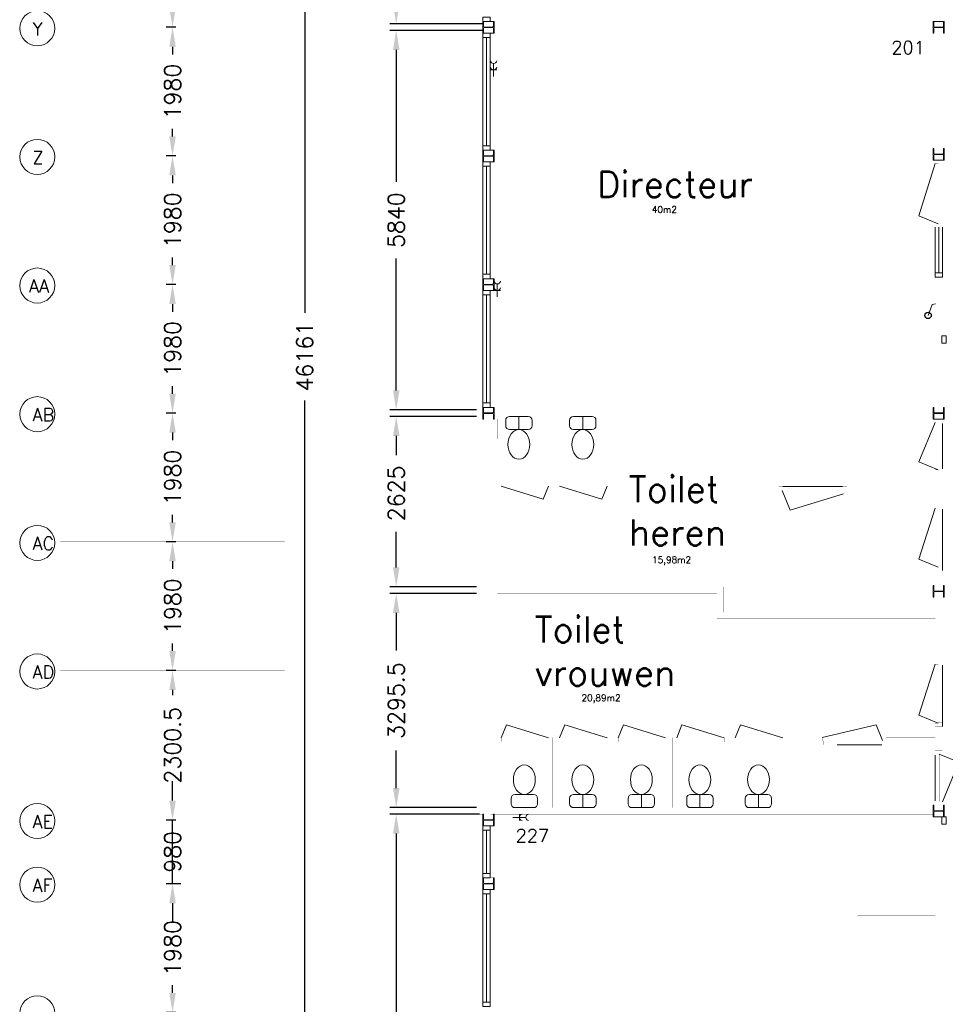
# Model space of a CAD drawing. Header units: millimetres. Extents: x 0 to 168869, y 0 to 118900.
# Tile 8 of 17: x 97500 to 111734, y 24843 to 39995. Entities that reach past the tile are written whole.
import ezdxf

# ---------------------------------------------------------------- set-up
doc = ezdxf.new("R2010")
doc.units = ezdxf.units.MM
doc.header["$MEASUREMENT"] = 0
doc.linetypes.add('ACAD_ISO10W100', pattern=[18, 12, -3, 0, -3])
doc.layers.get('0').update_dxf_attribs({"linetype": 'CONTINUOUS'})
doc.layers.get('DEFPOINTS').update_dxf_attribs({"linetype": 'CONTINUOUS'})
for name, color, linetype in [('Binnenkozijn', 4, 'CONTINUOUS'), ('Binnenmuur', 1, 'CONTINUOUS'), ('Buitenmuur', 1, 'CONTINUOUS'), ('Maatvoering', 7, 'CONTINUOUS'), ('Profiel', 5, 'CONTINUOUS'), ('SANITAIR', 7, 'CONTINUOUS'), ('Schakelaar', 7, 'CONTINUOUS'), ('Stramien', 7, 'CONTINUOUS'), ('TEKST', 7, 'CONTINUOUS'), ('Timmerwerk', 5, 'CONTINUOUS'), ('Wandcontactdoos', 7, 'CONTINUOUS'), ('wandopeningen binnen', 4, 'CONTINUOUS'), ('wandopeningen buiten', 4, 'CONTINUOUS')]:
    doc.layers.add(name, color=color, linetype=linetype)
doc.styles.get("Standard").update_dxf_attribs({"font": 'romans.shx'})
doc.dimstyles.new('DIM-ARR', dxfattribs={"dimtxt": 2.5, "dimasz": 3, "dimexe": 1, "dimexo": 0, "dimgap": 1.5, "dimtad": 1, "dimdsep": 46, "dimtxsty": 'Standard', "dimcen": -3, "dimdle": 1.25, "dimclrt": 7, "dimadec": 0, "dimazin": 0, "dimtfac": 0.8, "dimtmove": 2, "dimatfit": 3, "dimfxl": 1, "dimtvp": 1.8, "dimtolj": 1, "dimarcsym": 0})

# ---------------------------------------------------------------- blocks, each defined once
blk = doc.blocks.new('*D125')
at = {"layer": 'DEFPOINTS', "color": 0, "transparency": 16777216}
for p in [(101883, 57939), (104673, 57939), (104623, 11778)]:
    blk.add_point(p, dxfattribs=at)
at = {"layer": 'Maatvoering', "color": 0, "lineweight": -2, "transparency": 16777216}
for p, q in [((104673, 57939), (101783, 57939)), ((101883, 57639), (101883, 35484)), ((101883, 12078), (101883, 34137)), ((104623, 11778), (101783, 11778))]:
    blk.add_line(p, q, dxfattribs=at)
at = {"layer": 'Maatvoering', "color": 0, "transparency": 16777216}
for points in [[(101833, 57639), (101933, 57639), (101883, 57939)], [(101833, 12078), (101933, 12078), (101883, 11778)]]:
    blk.add_solid(points, dxfattribs=at)
at = {"layer": 'Maatvoering', "color": 7, "lineweight": 0, "transparency": 16777216, "insert": (101883, 34810), "char_height": 250, "attachment_point": 5, "rotation": 90}
blk.add_mtext('\\A1;46161', dxfattribs=at)
blk = doc.blocks.new('*D126')
at = {"layer": 'DEFPOINTS', "color": 0, "transparency": 16777216}
for p in [(103290, 31165), (104523, 31165), (104523, 27869)]:
    blk.add_point(p, dxfattribs=at)
at = {"layer": 'Maatvoering', "color": 0, "lineweight": -2, "transparency": 16777216}
for p, q in [((104523, 31165), (103190, 31165)), ((103290, 30865), (103290, 30286)), ((103290, 28169), (103290, 28748)), ((104523, 27869), (103190, 27869))]:
    blk.add_line(p, q, dxfattribs=at)
at = {"layer": 'Maatvoering', "color": 0, "transparency": 16777216}
for points in [[(103240, 30865), (103340, 30865), (103290, 31165)], [(103240, 28169), (103340, 28169), (103290, 27869)]]:
    blk.add_solid(points, dxfattribs=at)
at = {"layer": 'Maatvoering', "color": 7, "lineweight": 0, "transparency": 16777216, "insert": (103290, 29517), "char_height": 250, "attachment_point": 5, "rotation": 90}
blk.add_mtext('\\A1;3295.5', dxfattribs=at)
blk = doc.blocks.new('*D127')
at = {"layer": 'DEFPOINTS', "color": 0, "transparency": 16777216}
for p in [(103290, 33890), (104523, 33890), (104523, 31265)]:
    blk.add_point(p, dxfattribs=at)
at = {"layer": 'Maatvoering', "color": 0, "lineweight": -2, "transparency": 16777216}
for p, q in [((104523, 33890), (103190, 33890)), ((103290, 33590), (103290, 33295)), ((103290, 31565), (103290, 32114)), ((104523, 31265), (103190, 31265))]:
    blk.add_line(p, q, dxfattribs=at)
at = {"layer": 'Maatvoering', "color": 0, "transparency": 16777216}
for points in [[(103240, 33590), (103340, 33590), (103290, 33890)], [(103240, 31565), (103340, 31565), (103290, 31265)]]:
    blk.add_solid(points, dxfattribs=at)
at = {"layer": 'Maatvoering', "color": 7, "lineweight": 0, "transparency": 16777216, "insert": (103290, 32705), "char_height": 250, "attachment_point": 5, "rotation": 90}
blk.add_mtext('\\A1;2625', dxfattribs=at)
blk = doc.blocks.new('*D129')
at = {"layer": 'DEFPOINTS', "color": 0, "transparency": 16777216}
for p in [(103290, 27769), (104573, 27769), (104623, 18829)]:
    blk.add_point(p, dxfattribs=at)
at = {"layer": 'Maatvoering', "color": 0, "lineweight": -2, "transparency": 16777216}
for p, q in [((104573, 27769), (103190, 27769)), ((103290, 27469), (103290, 23890)), ((103290, 19129), (103290, 22709)), ((104623, 18829), (103190, 18829))]:
    blk.add_line(p, q, dxfattribs=at)
at = {"layer": 'Maatvoering', "color": 0, "transparency": 16777216}
for points in [[(103240, 27469), (103340, 27469), (103290, 27769)], [(103240, 19129), (103340, 19129), (103290, 18829)]]:
    blk.add_solid(points, dxfattribs=at)
at = {"layer": 'Maatvoering', "color": 7, "lineweight": 0, "transparency": 16777216, "insert": (103290, 23299), "char_height": 250, "attachment_point": 5, "rotation": 90}
blk.add_mtext('\\A1;8940', dxfattribs=at)
blk = doc.blocks.new('*D130')
at = {"layer": 'DEFPOINTS', "color": 0, "transparency": 16777216}
for p in [(103290, 39830), (104623, 39830), (104523, 33990)]:
    blk.add_point(p, dxfattribs=at)
at = {"layer": 'Maatvoering', "color": 0, "lineweight": -2, "transparency": 16777216}
for p, q in [((104623, 39830), (103190, 39830)), ((103290, 39530), (103290, 37500)), ((103290, 34290), (103290, 36319)), ((104523, 33990), (103190, 33990))]:
    blk.add_line(p, q, dxfattribs=at)
at = {"layer": 'Maatvoering', "color": 0, "transparency": 16777216}
for points in [[(103240, 39530), (103340, 39530), (103290, 39830)], [(103240, 34290), (103340, 34290), (103290, 33990)]]:
    blk.add_solid(points, dxfattribs=at)
at = {"layer": 'Maatvoering', "color": 7, "lineweight": 0, "transparency": 16777216, "insert": (103290, 36910), "char_height": 250, "attachment_point": 5, "rotation": 90}
blk.add_mtext('\\A1;5840', dxfattribs=at)
blk = doc.blocks.new('*D131')
at = {"layer": 'DEFPOINTS', "color": 0, "transparency": 16777216}
for p in [(103290, 43790), (104623, 43790), (104623, 39930)]:
    blk.add_point(p, dxfattribs=at)
at = {"layer": 'Maatvoering', "color": 0, "lineweight": -2, "transparency": 16777216}
for p, q in [((104623, 43790), (103190, 43790)), ((103290, 43490), (103290, 42450)), ((103290, 40230), (103290, 41269)), ((104623, 39930), (103190, 39930))]:
    blk.add_line(p, q, dxfattribs=at)
at = {"layer": 'Maatvoering', "color": 0, "transparency": 16777216}
for points in [[(103240, 43490), (103340, 43490), (103290, 43790)], [(103240, 40230), (103340, 40230), (103290, 39930)]]:
    blk.add_solid(points, dxfattribs=at)
at = {"layer": 'Maatvoering', "color": 7, "lineweight": 0, "transparency": 16777216, "insert": (103290, 41860), "char_height": 250, "attachment_point": 5, "rotation": 90}
blk.add_mtext('\\A1;3860', dxfattribs=at)
blk = doc.blocks.new('*D166')
at = {"layer": 'DEFPOINTS', "color": 0, "transparency": 16777216}
for p in [(99850, 41860), (99850, 41860), (99900, 39880)]:
    blk.add_point(p, dxfattribs=at)
at = {"layer": 'Maatvoering', "color": 0, "lineweight": -2, "transparency": 16777216}
for p, q in [((99850, 41860), (99750, 41860)), ((99850, 41560), (99850, 41442)), ((99850, 40180), (99850, 40297)), ((99900, 39880), (99750, 39880))]:
    blk.add_line(p, q, dxfattribs=at)
at = {"layer": 'Maatvoering', "color": 0, "transparency": 16777216}
for points in [[(99800, 41560), (99900, 41560), (99850, 41860)], [(99800, 40180), (99900, 40180), (99850, 39880)]]:
    blk.add_solid(points, dxfattribs=at)
at = {"layer": 'Maatvoering', "color": 7, "lineweight": 0, "transparency": 16777216, "insert": (99850, 40870), "char_height": 250, "attachment_point": 5, "rotation": 90}
blk.add_mtext('\\A1;1980', dxfattribs=at)
blk = doc.blocks.new('*D167')
at = {"layer": 'DEFPOINTS', "color": 0, "transparency": 16777216}
for p in [(99850, 39880), (99850, 39880), (99900, 37900)]:
    blk.add_point(p, dxfattribs=at)
at = {"layer": 'Maatvoering', "color": 0, "lineweight": -2, "transparency": 16777216}
for p, q in [((99850, 39880), (99750, 39880)), ((99850, 39580), (99850, 39462)), ((99850, 38200), (99850, 38317)), ((99900, 37900), (99750, 37900))]:
    blk.add_line(p, q, dxfattribs=at)
at = {"layer": 'Maatvoering', "color": 0, "transparency": 16777216}
for points in [[(99800, 39580), (99900, 39580), (99850, 39880)], [(99800, 38200), (99900, 38200), (99850, 37900)]]:
    blk.add_solid(points, dxfattribs=at)
at = {"layer": 'Maatvoering', "color": 7, "lineweight": 0, "transparency": 16777216, "insert": (99850, 38890), "char_height": 250, "attachment_point": 5, "rotation": 90}
blk.add_mtext('\\A1;1980', dxfattribs=at)
blk = doc.blocks.new('*D168')
at = {"layer": 'DEFPOINTS', "color": 0, "transparency": 16777216}
for p in [(99850, 37900), (99850, 37900), (99900, 35920)]:
    blk.add_point(p, dxfattribs=at)
at = {"layer": 'Maatvoering', "color": 0, "lineweight": -2, "transparency": 16777216}
for p, q in [((99850, 37900), (99750, 37900)), ((99850, 37600), (99850, 37482)), ((99850, 36220), (99850, 36337)), ((99900, 35920), (99750, 35920))]:
    blk.add_line(p, q, dxfattribs=at)
at = {"layer": 'Maatvoering', "color": 0, "transparency": 16777216}
for points in [[(99800, 37600), (99900, 37600), (99850, 37900)], [(99800, 36220), (99900, 36220), (99850, 35920)]]:
    blk.add_solid(points, dxfattribs=at)
at = {"layer": 'Maatvoering', "color": 7, "lineweight": 0, "transparency": 16777216, "insert": (99850, 36910), "char_height": 250, "attachment_point": 5, "rotation": 90}
blk.add_mtext('\\A1;1980', dxfattribs=at)
blk = doc.blocks.new('*D169')
at = {"layer": 'DEFPOINTS', "color": 0, "transparency": 16777216}
for p in [(99850, 35920), (99850, 35920), (99900, 33940)]:
    blk.add_point(p, dxfattribs=at)
at = {"layer": 'Maatvoering', "color": 0, "lineweight": -2, "transparency": 16777216}
for p, q in [((99850, 35920), (99750, 35920)), ((99850, 35620), (99850, 35502)), ((99850, 34240), (99850, 34357)), ((99900, 33940), (99750, 33940))]:
    blk.add_line(p, q, dxfattribs=at)
at = {"layer": 'Maatvoering', "color": 0, "transparency": 16777216}
for points in [[(99800, 35620), (99900, 35620), (99850, 35920)], [(99800, 34240), (99900, 34240), (99850, 33940)]]:
    blk.add_solid(points, dxfattribs=at)
at = {"layer": 'Maatvoering', "color": 7, "lineweight": 0, "transparency": 16777216, "insert": (99850, 34930), "char_height": 250, "attachment_point": 5, "rotation": 90}
blk.add_mtext('\\A1;1980', dxfattribs=at)
blk = doc.blocks.new('*D170')
at = {"layer": 'DEFPOINTS', "color": 0, "transparency": 16777216}
for p in [(99850, 33940), (99850, 33940), (99900, 31960)]:
    blk.add_point(p, dxfattribs=at)
at = {"layer": 'Maatvoering', "color": 0, "lineweight": -2, "transparency": 16777216}
for p, q in [((99850, 33940), (99750, 33940)), ((99850, 33640), (99850, 33522)), ((99850, 32260), (99850, 32377)), ((99900, 31960), (99750, 31960))]:
    blk.add_line(p, q, dxfattribs=at)
at = {"layer": 'Maatvoering', "color": 0, "transparency": 16777216}
for points in [[(99800, 33640), (99900, 33640), (99850, 33940)], [(99800, 32260), (99900, 32260), (99850, 31960)]]:
    blk.add_solid(points, dxfattribs=at)
at = {"layer": 'Maatvoering', "color": 7, "lineweight": 0, "transparency": 16777216, "insert": (99850, 32950), "char_height": 250, "attachment_point": 5, "rotation": 90}
blk.add_mtext('\\A1;1980', dxfattribs=at)
blk = doc.blocks.new('*D171')
at = {"layer": 'DEFPOINTS', "color": 0, "transparency": 16777216}
for p in [(99850, 31960), (99850, 31960), (99900, 29980)]:
    blk.add_point(p, dxfattribs=at)
at = {"layer": 'Maatvoering', "color": 0, "lineweight": -2, "transparency": 16777216}
for p, q in [((99850, 31960), (99750, 31960)), ((99850, 31660), (99850, 31542)), ((99850, 30280), (99850, 30397)), ((99900, 29980), (99750, 29980))]:
    blk.add_line(p, q, dxfattribs=at)
at = {"layer": 'Maatvoering', "color": 0, "transparency": 16777216}
for points in [[(99800, 31660), (99900, 31660), (99850, 31960)], [(99800, 30280), (99900, 30280), (99850, 29980)]]:
    blk.add_solid(points, dxfattribs=at)
at = {"layer": 'Maatvoering', "color": 7, "lineweight": 0, "transparency": 16777216, "insert": (99850, 30970), "char_height": 250, "attachment_point": 5, "rotation": 90}
blk.add_mtext('\\A1;1980', dxfattribs=at)
blk = doc.blocks.new('*D172')
at = {"layer": 'DEFPOINTS', "color": 0, "transparency": 16777216}
for p in [(99850, 29980), (99850, 29980), (99900, 27679)]:
    blk.add_point(p, dxfattribs=at)
at = {"layer": 'Maatvoering', "color": 0, "lineweight": -2, "transparency": 16777216}
for p, q in [((99850, 29980), (99750, 29980)), ((99850, 29680), (99850, 29598)), ((99850, 27979), (99850, 28060)), ((99900, 27679), (99750, 27679))]:
    blk.add_line(p, q, dxfattribs=at)
at = {"layer": 'Maatvoering', "color": 0, "transparency": 16777216}
for points in [[(99800, 29680), (99900, 29680), (99850, 29980)], [(99800, 27979), (99900, 27979), (99850, 27679)]]:
    blk.add_solid(points, dxfattribs=at)
at = {"layer": 'Maatvoering', "color": 7, "lineweight": 0, "transparency": 16777216, "insert": (99850, 28829), "char_height": 250, "attachment_point": 5, "rotation": 90}
blk.add_mtext('\\A1;2300.5', dxfattribs=at)
blk = doc.blocks.new('*D173')
at = {"layer": 'DEFPOINTS', "color": 0, "transparency": 16777216}
for p in [(99850, 27679), (99850, 27679), (99975, 26699)]:
    blk.add_point(p, dxfattribs=at)
at = {"layer": 'Maatvoering', "color": 0, "lineweight": -2, "transparency": 16777216}
for p, q in [((99850, 27979), (99850, 28279)), ((99850, 27679), (99750, 27679)), ((99850, 26699), (99850, 27679)), ((99975, 26699), (99750, 26699)), ((99850, 26399), (99850, 26099))]:
    blk.add_line(p, q, dxfattribs=at)
at = {"layer": 'Maatvoering', "color": 0, "transparency": 16777216}
for points in [[(99800, 27979), (99900, 27979), (99850, 27679)], [(99800, 26399), (99900, 26399), (99850, 26699)]]:
    blk.add_solid(points, dxfattribs=at)
at = {"layer": 'Maatvoering', "color": 7, "lineweight": 0, "transparency": 16777216, "insert": (99850, 27189), "char_height": 250, "attachment_point": 5, "rotation": 90}
blk.add_mtext('\\A1;980', dxfattribs=at)
blk = doc.blocks.new('*D174')
at = {"layer": 'DEFPOINTS', "color": 0, "transparency": 16777216}
for p in [(99850, 26699), (99850, 26699), (99900, 24719)]:
    blk.add_point(p, dxfattribs=at)
at = {"layer": 'Maatvoering', "color": 0, "lineweight": -2, "transparency": 16777216}
for p, q in [((99850, 26699), (99750, 26699)), ((99850, 26399), (99850, 26282)), ((99850, 25019), (99850, 25137)), ((99900, 24719), (99750, 24719))]:
    blk.add_line(p, q, dxfattribs=at)
at = {"layer": 'Maatvoering', "color": 0, "transparency": 16777216}
for points in [[(99800, 26399), (99900, 26399), (99850, 26699)], [(99800, 25019), (99900, 25019), (99850, 24719)]]:
    blk.add_solid(points, dxfattribs=at)
at = {"layer": 'Maatvoering', "color": 7, "lineweight": 0, "transparency": 16777216, "insert": (99850, 25709), "char_height": 250, "attachment_point": 5, "rotation": 90}
blk.add_mtext('\\A1;1980', dxfattribs=at)

msp = doc.modelspace()

# ---------------------------------------------------------------- linework, layer by layer
at = {"layer": 'Binnenkozijn', "lineweight": 0}
for p, q in [((104679.696, 38056.627), (104679.696, 39722.627)), ((104736.696, 39722.627), (104736.696, 38056.627)), ((104679.696, 36076.627), (104679.696, 37742.627)), ((104736.696, 37742.627), (104736.696, 36076.627)), ((111632.696, 36100.627), (111632.696, 36800.627)), ((111689.696, 36800.627), (111689.696, 36100.627)), ((104679.696, 34096.627), (104679.696, 35762.627)), ((104736.696, 35762.627), (104736.696, 34096.627)), ((104679.696, 26856.127), (104679.696, 27522.127)), ((104736.696, 27522.127), (104736.696, 26856.127)), ((104679.696, 24876.127), (104679.696, 26542.127)), ((104736.696, 26542.127), (104736.696, 24876.127))]:
    msp.add_line(p, q, dxfattribs=at)
for points in [[(104622.696, 39969.627), (104622.696, 40036.627), (104736.696, 40036.627), (104736.696, 39969.627), (104622.696, 39969.627)], [(104622.696, 39722.627), (104622.696, 39789.627), (104736.696, 39789.627), (104736.696, 39722.627), (104622.696, 39722.627)], [(104622.696, 38056.627), (104622.696, 39722.627)], [(104622.696, 37989.627), (104622.696, 38056.627), (104736.696, 38056.627), (104736.696, 37989.627), (104622.696, 37989.627)], [(104622.696, 37742.627), (104622.696, 37809.627), (104736.696, 37809.627), (104736.696, 37742.627), (104622.696, 37742.627)], [(104622.696, 36076.627), (104622.696, 37742.627)], [(111575.696, 36100.627), (111575.696, 36800.627)], [(104622.696, 36009.627), (104622.696, 36076.627), (104736.696, 36076.627), (104736.696, 36009.627), (104622.696, 36009.627)], [(111575.696, 36033.627), (111575.696, 36100.627), (111689.696, 36100.627), (111689.696, 36033.627), (111575.696, 36033.627)], [(104622.696, 35762.627), (104622.696, 35829.627), (104736.696, 35829.627), (104736.696, 35762.627), (104622.696, 35762.627)], [(104622.696, 34096.627), (104622.696, 35762.627)], [(111682.697, 35129.629), (111749.697, 35129.629), (111749.697, 35015.629), (111682.697, 35015.629), (111682.697, 35129.629)], [(104622.696, 34029.627), (104622.696, 34096.627), (104736.696, 34096.627), (104736.696, 34029.627), (104622.696, 34029.627)], [(104622.696, 27522.127), (104622.696, 27589.127), (104736.696, 27589.127), (104736.696, 27522.127), (104622.696, 27522.127)], [(111682.697, 27729.127), (111749.697, 27729.127), (111749.697, 27615.127), (111682.697, 27615.127), (111682.697, 27729.127)], [(104622.696, 26856.127), (104622.696, 27522.127)], [(104622.696, 26789.127), (104622.696, 26856.127), (104736.696, 26856.127), (104736.696, 26789.127), (104622.696, 26789.127)], [(104622.696, 26542.127), (104622.696, 26609.127), (104736.696, 26609.127), (104736.696, 26542.127), (104622.696, 26542.127)], [(104622.696, 24876.127), (104622.696, 26542.127)], [(104622.696, 24809.127), (104622.696, 24876.127), (104736.696, 24876.127), (104736.696, 24809.127), (104622.696, 24809.127)]]:
    msp.add_lwpolyline(points, dxfattribs=at)
at = {"layer": 'Binnenmuur', "lineweight": 0, "const_width": 0.8}
for points in [[(111582.696, 37927.627), (111682.696, 37927.627), (111682.696, 39876.627), (111582.696, 39876.627), (111582.696, 37927.627), (111582.696, 37927.627)], [(111582.697, 33942.627), (111682.697, 33942.627), (111682.697, 36033.627), (111582.697, 36033.627), (111582.697, 33942.627), (111582.697, 33942.627)], [(104522.696, 27769.127), (104622.696, 27769.127), (104622.696, 34029.627), (104522.696, 34029.627), (104522.696, 27769.127), (104522.696, 27769.127)], [(104743.696, 27769.127), (104843.696, 27769.127), (104842.696, 33849.627), (104742.696, 33849.627), (104743.696, 27769.127), (104743.696, 27769.127)], [(105742.856, 33889.627), (105692.856, 33889.627), (105692.856, 32814.627), (105742.856, 32814.627), (105742.856, 33889.627)], [(106642.856, 33889.627), (106592.856, 33889.627), (106592.856, 32814.627), (106642.856, 32814.627), (106642.856, 33889.627)], [(110922.697, 32804.627), (110922.697, 33889.627), (110822.697, 33889.627), (110822.697, 32804.627), (110922.697, 32804.627)], [(111682.697, 33015.627), (111582.697, 33015.627), (111582.697, 32531.627), (111682.696, 32531.627), (111682.697, 33015.627)], [(111682.697, 31519.627), (111582.697, 31519.627), (111582.697, 30129.627), (111682.696, 30129.627), (111682.697, 31519.627)], [(104843.121, 31264.627), (108323.121, 31264.627), (108323.121, 30874.627), (111582.697, 30874.627), (111582.697, 30774.627), (108323.121, 30774.627), (108223.121, 30774.627), (108223.121, 31164.627), (104843.136, 31164.627), (104843.121, 31264.627)], [(111682.697, 29117.627), (111582.697, 29117.627), (111582.697, 28743.127), (111682.696, 28743.127), (111682.697, 29117.627)], [(105693.503, 27869.127), (105743.503, 27869.127), (105743.503, 28944.127), (105693.503, 28944.127), (105693.503, 27869.127)], [(106593.503, 27869.127), (106643.503, 27869.127), (106643.503, 28944.127), (106593.503, 28944.127), (106593.503, 27869.127)], [(107493.503, 27869.127), (107543.503, 27869.127), (107543.503, 28944.127), (107493.503, 28944.127), (107493.503, 27869.127)], [(108393.503, 27869.127), (108443.503, 27869.127), (108443.503, 28944.127), (108393.503, 28944.127), (108393.503, 27869.127)], [(109788.697, 28944.127), (109393.503, 28944.127), (109393.503, 28844.127), (109788.697, 28844.127), (109788.697, 28944.127)], [(110922.697, 28954.127), (110922.697, 27869.127), (110822.697, 27869.127), (110822.697, 28954.127), (110922.697, 28954.127)], [(111547.197, 27769.127), (111547.197, 27869.127), (104843.688, 27869.127), (104843.688, 27769.127), (111547.197, 27769.127)], [(111682.697, 27729.127), (111682.697, 24612.127), (111582.697, 24612.127), (111582.697, 27729.127), (111682.697, 27729.127)]]:
    msp.add_lwpolyline(points, dxfattribs=at)
at = {"layer": 'Buitenmuur', "lineweight": 0, "const_width": 0.8}
for points in [[(111547.196, 39829.627), (104793.696, 39829.627), (104793.696, 39929.627), (111547.196, 39929.627), (111547.196, 39829.627)], [(111547.196, 33889.627), (104793.696, 33889.627), (104793.696, 33989.627), (111547.196, 33989.627), (111547.196, 33889.627)], [(109172.697, 32804.627), (109172.697, 32704.627), (109072.697, 32704.627), (109072.697, 33889.627), (109172.697, 33889.627), (109172.697, 32804.627), (109172.697, 32804.627)], [(110221.697, 32754.627), (110221.697, 32804.627), (111582.697, 32804.627), (111582.697, 32704.627), (110221.697, 32704.627), (110221.697, 32754.627)], [(109393.503, 28944.127), (109393.503, 28944.127), (109293.503, 28944.127), (109293.503, 27865.635), (109393.503, 27865.635), (109393.503, 28944.127), (109393.503, 28944.127)], [(110822.697, 29004.127), (110822.697, 28954.127), (111582.697, 28954.127), (111582.697, 29054.127), (110822.697, 29054.127), (110822.697, 29004.127)], [(110282.696, 27769.127), (110382.696, 27769.127), (110382.696, 26209.127), (111582.696, 26209.127), (111582.696, 26109.127), (110282.696, 26109.127), (110282.696, 27769.127)]]:
    msp.add_lwpolyline(points, dxfattribs=at)
at = {"layer": 'Profiel', "lineweight": 0}
for points in [[(104622.696, 39789.627), (104632.196, 39789.627), (104632.196, 39861.627, -0.414213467), (104647.196, 39876.627), (104769.196, 39876.627, -0.414213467), (104784.196, 39861.627), (104784.196, 39789.627), (104793.696, 39789.627), (104793.696, 39969.627), (104784.196, 39969.627), (104784.196, 39897.627, -0.41421385), (104769.196, 39882.627), (104647.196, 39882.627, -0.414213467), (104632.196, 39897.627), (104632.196, 39969.627), (104622.696, 39969.627)], [(111547.196, 39789.627), (111556.696, 39789.627), (111556.696, 39861.627, -0.414213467), (111571.696, 39876.627), (111693.696, 39876.627, -0.414213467), (111708.696, 39861.627), (111708.696, 39789.627), (111718.196, 39789.627), (111718.196, 39969.627), (111708.696, 39969.627), (111708.696, 39897.627, -0.41421385), (111693.696, 39882.627), (111571.696, 39882.627, -0.414213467), (111556.696, 39897.627), (111556.696, 39969.627), (111547.196, 39969.627)], [(104622.696, 37809.627), (104632.196, 37809.627), (104632.196, 37881.627, -0.414213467), (104647.196, 37896.627), (104769.196, 37896.627, -0.414213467), (104784.196, 37881.627), (104784.196, 37809.627), (104793.696, 37809.627), (104793.696, 37989.627), (104784.196, 37989.627), (104784.196, 37917.627, -0.41421385), (104769.196, 37902.627), (104647.196, 37902.627, -0.414213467), (104632.196, 37917.627), (104632.196, 37989.627), (104622.696, 37989.627)], [(111547.196, 37834.627), (111556.696, 37834.627), (111556.696, 37906.627, -0.414213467), (111571.696, 37921.627), (111693.696, 37921.627, -0.414213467), (111708.696, 37906.627), (111708.696, 37834.627), (111718.196, 37834.627), (111718.196, 38014.627), (111708.696, 38014.627), (111708.696, 37942.627, -0.41421385), (111693.696, 37927.627), (111571.696, 37927.627, -0.414213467), (111556.696, 37942.627), (111556.696, 38014.627), (111547.196, 38014.627)], [(104622.696, 35829.627), (104632.196, 35829.627), (104632.196, 35901.627, -0.414213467), (104647.196, 35916.627), (104769.196, 35916.627, -0.414213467), (104784.196, 35901.627), (104784.196, 35829.627), (104793.696, 35829.627), (104793.696, 36009.627), (104784.196, 36009.627), (104784.196, 35937.627, -0.41421385), (104769.196, 35922.627), (104647.196, 35922.627, -0.414213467), (104632.196, 35937.627), (104632.196, 36009.627), (104622.696, 36009.627)], [(104622.696, 33849.627), (104632.196, 33849.627), (104632.196, 33921.627, -0.414213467), (104647.196, 33936.627), (104769.196, 33936.627, -0.414213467), (104784.196, 33921.627), (104784.196, 33849.627), (104793.696, 33849.627), (104793.696, 34029.627), (104784.196, 34029.627), (104784.196, 33957.627, -0.41421385), (104769.196, 33942.627), (104647.196, 33942.627, -0.414213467), (104632.196, 33957.627), (104632.196, 34029.627), (104622.696, 34029.627)], [(111547.196, 33849.627), (111556.696, 33849.627), (111556.697, 33921.627, -0.414213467), (111571.697, 33936.627), (111693.697, 33936.627, -0.414213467), (111708.697, 33921.627), (111708.697, 33849.627), (111718.197, 33849.627), (111718.197, 34029.627), (111708.697, 34029.627), (111708.697, 33957.627, -0.41421385), (111693.697, 33942.627), (111571.697, 33942.627, -0.414213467), (111556.697, 33957.627), (111556.697, 34029.627), (111547.196, 34029.627)], [(111547.197, 31107.127), (111556.697, 31107.127), (111556.697, 31179.127, -0.414213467), (111571.697, 31194.127), (111693.697, 31194.127, -0.414213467), (111708.697, 31179.127), (111708.697, 31107.127), (111718.197, 31107.127), (111718.197, 31287.127), (111708.697, 31287.127), (111708.697, 31215.127, -0.41421385), (111693.697, 31200.127), (111571.697, 31200.127, -0.414213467), (111556.697, 31215.127), (111556.697, 31287.127), (111547.197, 31287.127)], [(111547.197, 27729.127), (111556.697, 27729.127), (111556.697, 27801.127, -0.414213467), (111571.697, 27816.127), (111693.697, 27816.127, -0.414213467), (111708.697, 27801.127), (111708.697, 27729.127), (111718.197, 27729.127), (111718.197, 27909.127), (111708.697, 27909.127), (111708.697, 27837.127, -0.41421385), (111693.697, 27822.127), (111571.697, 27822.127, -0.414213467), (111556.697, 27837.127), (111556.697, 27909.127), (111547.197, 27909.127)], [(104622.696, 27589.127), (104632.196, 27589.127), (104632.196, 27661.127, -0.414213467), (104647.196, 27676.127), (104769.196, 27676.127, -0.414213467), (104784.196, 27661.127), (104784.196, 27589.127), (104793.696, 27589.127), (104793.696, 27769.127), (104784.196, 27769.127), (104784.196, 27697.127, -0.41421385), (104769.196, 27682.127), (104647.196, 27682.127, -0.414213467), (104632.196, 27697.127), (104632.196, 27769.127), (104622.696, 27769.127)], [(104622.696, 26609.127), (104632.196, 26609.127), (104632.196, 26681.127, -0.414213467), (104647.196, 26696.127), (104769.196, 26696.127, -0.414213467), (104784.196, 26681.127), (104784.196, 26609.127), (104793.696, 26609.127), (104793.696, 26789.127), (104784.196, 26789.127), (104784.196, 26717.127, -0.41421385), (104769.196, 26702.127), (104647.196, 26702.127, -0.414213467), (104632.196, 26717.127), (104632.196, 26789.127), (104622.696, 26789.127)]]:
    msp.add_lwpolyline(points, format="xyb", close=True, dxfattribs=at)
at = {"layer": 'SANITAIR', "lineweight": 0}
for points in [[(104973.245, 33829.627, -0.414213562), (105033.245, 33889.627), (105319.466, 33889.627, -0.414213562), (105379.466, 33829.627), (105379.466, 33747.041, -0.414213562), (105319.466, 33687.041), (105033.245, 33687.041, -0.414213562), (104973.245, 33747.041)], [(105956, 33829.627, -0.414213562), (106016, 33889.627), (106302.221, 33889.627, -0.414213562), (106362.221, 33829.627), (106362.221, 33747.041, -0.414213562), (106302.221, 33687.041), (106016, 33687.041, -0.414213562), (105956, 33747.041)], [(105463.152, 27929.127, -0.414213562), (105403.152, 27869.127), (105116.931, 27869.127, -0.414213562), (105056.931, 27929.127), (105056.931, 28011.713, -0.414213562), (105116.931, 28071.713), (105403.152, 28071.713, -0.414213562), (105463.152, 28011.713)], [(106363.152, 27929.127, -0.414213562), (106303.152, 27869.127), (106016.931, 27869.127, -0.414213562), (105956.931, 27929.127), (105956.931, 28011.713, -0.414213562), (106016.931, 28071.713), (106303.152, 28071.713, -0.414213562), (106363.152, 28011.713)], [(107263.152, 27929.127, -0.414213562), (107203.152, 27869.127), (106916.931, 27869.127, -0.414213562), (106856.931, 27929.127), (106856.931, 28011.713, -0.414213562), (106916.931, 28071.713), (107203.152, 28071.713, -0.414213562), (107263.152, 28011.713)], [(108163.152, 27929.127, -0.414213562), (108103.152, 27869.127), (107816.931, 27869.127, -0.414213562), (107756.931, 27929.127), (107756.931, 28011.713, -0.414213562), (107816.931, 28071.713), (108103.152, 28071.713, -0.414213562), (108163.152, 28011.713)], [(109063.152, 27929.127, -0.414213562), (109003.152, 27869.127), (108716.931, 27869.127, -0.414213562), (108656.931, 27929.127), (108656.931, 28011.713, -0.414213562), (108716.931, 28071.713), (109003.152, 28071.713, -0.414213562), (109063.152, 28011.713)]]:
    msp.add_lwpolyline(points, format="xyb", close=True, dxfattribs=at)
for points in [[(105176.355, 33687.041), (105176.355, 33889.627)], [(106159.111, 33687.041), (106159.111, 33889.627)], [(106160.041, 28071.713), (106160.041, 27869.127)], [(107060.041, 28071.713), (107060.041, 27869.127)], [(107960.041, 28071.713), (107960.041, 27869.127)], [(108860.041, 28071.713), (108860.041, 27869.127)]]:
    msp.add_lwpolyline(points, dxfattribs=at)
for centre, major_axis in [((105176.355, 33458.928), (0, 228.113)), ((106159.111, 33458.928), (0, 228.113)), ((105260.041, 28299.825), (0, -228.113)), ((106160.041, 28299.825), (0, -228.113)), ((107060.041, 28299.825), (0, -228.113)), ((107960.041, 28299.825), (0, -228.113)), ((108860.041, 28299.825), (0, -228.113))]:
    msp.add_ellipse(centre, major_axis=major_axis, ratio=0.735922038, dxfattribs=at)
at = {"layer": 'Schakelaar', "lineweight": 0}
for p, q in [((111468.15, 35445.256), (111533.876, 35611.421)), ((111533.876, 35611.421), (111582.697, 35622.596))]:
    msp.add_line(p, q, dxfattribs=at)
at = {"layer": 'Schakelaar'}
msp.add_circle((111468.15, 35445.256), 50, dxfattribs=at)
at = {"layer": 'Stramien', "linetype": 'ACAD_ISO10W100', "lineweight": 0, "const_width": 0.8}
for points in [[(101576.508, 39879.627), (98122.682, 39879.627)], [(101576.508, 37899.627), (98122.682, 37899.627)], [(101576.508, 35919.627), (98122.682, 35919.627)], [(101576.508, 33939.627), (98122.682, 33939.627)], [(101576.508, 31959.627), (98122.682, 31959.627)], [(101576.508, 29979.627), (98122.682, 29979.627)], [(101576.508, 27679.127), (98122.682, 27679.127)], [(101576.508, 26699.127), (98122.682, 26699.127)]]:
    msp.add_lwpolyline(points, dxfattribs=at)
at = {"layer": 'Stramien', "lineweight": 0}
for centre in [(97769.3, 39864.443), (97769.3, 37884.443), (97769.3, 35904.443), (97769.3, 33924.443), (97769.3, 31944.443), (97769.3, 29964.443), (97769.3, 27663.943), (97769.3, 26683.943), (97769.3, 24703.943)]:
    msp.add_circle(centre, 269.662, dxfattribs=at)
at = {"layer": 'Timmerwerk', "lineweight": 0}
for p, q in [((104784.196, 39969.627), (104632.196, 39969.627)), ((111556.696, 39969.627), (111708.696, 39969.627)), ((104784.196, 39789.627), (104632.196, 39789.627)), ((104784.196, 37989.627), (104632.196, 37989.627)), ((104784.196, 37809.627), (104632.196, 37809.627)), ((104784.196, 37809.627), (104632.196, 37809.627)), ((104784.196, 37809.627), (104632.196, 37809.627)), ((111708.696, 37834.627), (111556.696, 37834.627)), ((104784.196, 36009.627), (104632.196, 36009.627)), ((104784.196, 35829.627), (104632.196, 35829.627)), ((104784.196, 34029.627), (104632.196, 34029.627)), ((111708.697, 33849.627), (111556.696, 33849.627)), ((104784.196, 27589.127), (104736.696, 27589.127)), ((111708.697, 27729.127), (111556.697, 27729.127)), ((104784.196, 26609.127), (104736.696, 26609.127))]:
    msp.add_line(p, q, dxfattribs=at)
at = {"layer": 'Timmerwerk', "lineweight": 0, "const_width": 0.8}
for points in [[(111708.697, 27909.127), (111556.697, 27909.127)], [(104784.196, 26789.127), (104632.196, 26789.127)]]:
    msp.add_lwpolyline(points, dxfattribs=at)
at = {"layer": 'Wandcontactdoos', "lineweight": 0}
for p, q in [((104786.696, 39222.343), (104786.696, 39322.343)), ((104736.696, 39222.343), (104836.696, 39222.343)), ((104786.696, 39122.343), (104786.696, 39222.343)), ((104843.696, 35829.627), (104843.696, 35929.627)), ((104793.696, 35829.627), (104893.696, 35829.627)), ((104843.696, 35729.627), (104843.696, 35829.627)), ((105183.471, 27769.127), (105183.471, 27669.127)), ((105083.471, 27719.127), (105183.471, 27719.127)), ((105183.471, 27719.127), (105283.471, 27719.127))]:
    msp.add_line(p, q, dxfattribs=at)
for centre, start, end in [((104786.696, 39373.276), 190.9801994, 349.0198006), ((104786.696, 39273.276), 190.9801994, 349.0198006), ((104843.696, 35980.559), 190.9801994, 349.0198006), ((104843.696, 35880.559), 190.9801994, 349.0198006), ((105234.404, 27719.127), 100.9801994, 259.0198006), ((105334.404, 27719.127), 100.9801994, 259.0198006)]:
    msp.add_arc(centre, 50.932, start, end, dxfattribs=at)
at = {"layer": 'wandopeningen binnen', "lineweight": 0}
for p, q in [((111689.697, 33082.627), (111689.697, 33782.627)), ((110154.697, 32811.627), (109235.697, 32811.627)), ((111689.697, 31519.627), (111689.697, 32464.627)), ((111689.697, 29117.627), (111689.697, 30062.627)), ((110070.697, 28837.127), (110755.697, 28837.127)), ((111575.697, 28676.127), (111575.697, 27976.127))]:
    msp.add_line(p, q, dxfattribs=at)
at = {"layer": 'wandopeningen binnen', "lineweight": 0, "const_width": 0.8}
for points in [[(104902.856, 32874.627), (104902.856, 32814.627), (104842.856, 32814.627), (104842.856, 32874.627), (104902.856, 32874.627)], [(105632.856, 32874.627), (104902.856, 32874.627)], [(105632.856, 32814.627), (104902.856, 32814.627)], [(105692.856, 32874.627), (105692.856, 32814.627), (105632.856, 32814.627), (105632.856, 32874.627), (105692.856, 32874.627)], [(105802.856, 32874.627), (105802.856, 32814.627), (105742.856, 32814.627), (105742.856, 32874.627), (105802.856, 32874.627)], [(106532.856, 32874.627), (105802.856, 32874.627)], [(106532.856, 32814.627), (105802.856, 32814.627)], [(106592.856, 32874.627), (106592.856, 32814.627), (106532.856, 32814.627), (106532.856, 32874.627), (106592.856, 32874.627)], [(104843.503, 28884.127), (104843.503, 28944.127), (104903.503, 28944.127), (104903.503, 28884.127), (104843.503, 28884.127)], [(104903.503, 28944.127), (105633.503, 28944.127)], [(105633.503, 28884.127), (105633.503, 28944.127), (105693.503, 28944.127), (105693.503, 28884.127), (105633.503, 28884.127)], [(105743.503, 28884.127), (105743.503, 28944.127), (105803.503, 28944.127), (105803.503, 28884.127), (105743.503, 28884.127)], [(105803.503, 28944.127), (106533.503, 28944.127)], [(106533.503, 28884.127), (106533.503, 28944.127), (106593.503, 28944.127), (106593.503, 28884.127), (106533.503, 28884.127)], [(106643.503, 28884.127), (106643.503, 28944.127), (106703.503, 28944.127), (106703.503, 28884.127), (106643.503, 28884.127)], [(106703.503, 28944.127), (107433.503, 28944.127)], [(107433.503, 28884.127), (107433.503, 28944.127), (107493.503, 28944.127), (107493.503, 28884.127), (107433.503, 28884.127)], [(107543.503, 28884.127), (107543.503, 28944.127), (107603.503, 28944.127), (107603.503, 28884.127), (107543.503, 28884.127)], [(107603.503, 28944.127), (108333.503, 28944.127)], [(108333.503, 28884.127), (108333.503, 28944.127), (108393.503, 28944.127), (108393.503, 28884.127), (108333.503, 28884.127)], [(108443.503, 28884.127), (108443.503, 28944.127), (108503.503, 28944.127), (108503.503, 28884.127), (108443.503, 28884.127)], [(108503.503, 28944.127), (109233.503, 28944.127)], [(109233.503, 28884.127), (109233.503, 28944.127), (109293.503, 28944.127), (109293.503, 28884.127), (109233.503, 28884.127)], [(104903.503, 28884.127), (105633.503, 28884.127)], [(105803.503, 28884.127), (106533.503, 28884.127)], [(106703.503, 28884.127), (107433.503, 28884.127)], [(107603.503, 28884.127), (108333.503, 28884.127)], [(108503.503, 28884.127), (109233.503, 28884.127)]]:
    msp.add_lwpolyline(points, dxfattribs=at)
at = {"layer": 'wandopeningen buiten', "lineweight": 0}
for p, q in [((111325.396, 36975.707), (111575.696, 37782.627)), ((111625.696, 36852.627), (111325.396, 36975.707)), ((111325.397, 33190.707), (111575.697, 33797.627)), ((111625.697, 33067.627), (111325.397, 33190.707)), ((105551.852, 32616.988), (104902.856, 32814.627)), ((105632.856, 32814.627), (105551.852, 32616.988)), ((106451.852, 32616.988), (105802.856, 32814.627)), ((106532.856, 32814.627), (106451.852, 32616.988)), ((109224.697, 32747.627), (109347.777, 32447.327)), ((109347.777, 32447.327), (110169.697, 32697.627)), ((111325.397, 31694.707), (111575.697, 32479.627)), ((111625.697, 31571.627), (111325.397, 31694.707)), ((111325.397, 29292.707), (111575.697, 30077.627)), ((111625.697, 29169.627), (111325.397, 29292.707)), ((104903.503, 28944.127), (104984.507, 29141.766)), ((104984.507, 29141.766), (105633.503, 28944.127)), ((105803.503, 28944.127), (105884.507, 29141.766)), ((105884.507, 29141.766), (106533.503, 28944.127)), ((106703.503, 28944.127), (106784.507, 29141.766)), ((106784.507, 29141.766), (107433.503, 28944.127)), ((107603.503, 28944.127), (107684.507, 29141.766)), ((107684.507, 29141.766), (108333.503, 28944.127)), ((108503.503, 28944.127), (108584.507, 29141.766)), ((108584.507, 29141.766), (109233.503, 28944.127)), ((110671.867, 29142.257), (109840.697, 28951.127)), ((110770.697, 28901.127), (110671.867, 29142.257)), ((111639.697, 28691.127), (111939.996, 28568.046)), ((111939.996, 28568.046), (111689.697, 27961.127))]:
    msp.add_line(p, q, dxfattribs=at)
at = {"layer": 'wandopeningen buiten', "lineweight": 0, "const_width": 0.8}
for points in [[(111689.696, 39969.627), (111575.696, 39969.627), (111575.696, 40021.627), (111625.696, 40021.627), (111625.696, 40036.627), (111689.696, 40036.627), (111689.696, 39969.627)], [(111689.696, 37834.627), (111575.696, 37834.627), (111575.696, 37782.627), (111625.696, 37782.627), (111625.696, 37767.627), (111689.696, 37767.627), (111689.696, 37834.627)], [(111575.696, 37782.627), (111625.696, 37782.627), (111625.696, 36852.627), (111575.696, 36852.627), (111575.696, 37782.627)], [(111689.696, 37767.627), (111689.696, 36867.627)], [(111689.696, 36800.627), (111575.696, 36800.627), (111575.696, 36852.627), (111625.696, 36852.627), (111625.696, 36867.627), (111689.696, 36867.627), (111689.696, 36800.627)], [(111689.697, 33849.627), (111575.697, 33849.627), (111575.697, 33797.627), (111625.697, 33797.627), (111625.697, 33782.627), (111689.697, 33782.627), (111689.697, 33849.627)], [(111575.697, 33797.627), (111625.697, 33797.627), (111625.697, 33067.627), (111575.697, 33067.627), (111575.697, 33797.627)], [(111689.697, 33015.627), (111575.697, 33015.627), (111575.697, 33067.627), (111625.697, 33067.627), (111625.697, 33082.627), (111689.697, 33082.627), (111689.697, 33015.627)], [(109172.697, 32811.627), (109172.697, 32697.627), (109224.697, 32697.627), (109224.697, 32747.627), (109239.697, 32747.627), (109239.697, 32811.627), (109172.697, 32811.627)], [(109224.697, 32697.627), (109224.697, 32747.627), (110169.697, 32747.627), (110169.697, 32697.627), (109224.697, 32697.627)], [(110221.697, 32811.627), (110221.697, 32697.627), (110169.697, 32697.627), (110169.697, 32747.627), (110154.697, 32747.627), (110154.697, 32811.627), (110221.697, 32811.627)], [(111689.697, 32531.627), (111575.697, 32531.627), (111575.697, 32479.627), (111625.697, 32479.627), (111625.697, 32464.627), (111689.697, 32464.627), (111689.697, 32531.627)], [(111575.697, 32479.627), (111625.697, 32479.627), (111625.697, 31571.627), (111575.697, 31571.627), (111575.697, 32479.627)], [(111689.697, 32363.967), (111689.697, 31586.627)], [(111689.697, 31519.627), (111575.697, 31519.627), (111575.697, 31571.627), (111625.697, 31571.627), (111625.697, 31586.627), (111689.697, 31586.627), (111689.697, 31519.627)], [(111689.697, 30129.627), (111575.697, 30129.627), (111575.697, 30077.627), (111625.697, 30077.627), (111625.697, 30062.627), (111689.697, 30062.627), (111689.697, 30129.627)], [(111575.697, 30077.627), (111625.697, 30077.627), (111625.697, 29169.627), (111575.697, 29169.627), (111575.697, 30077.627)], [(111689.697, 29961.967), (111689.697, 29184.627)], [(111689.697, 29117.627), (111575.697, 29117.627), (111575.697, 29169.627), (111625.697, 29169.627), (111625.697, 29184.627), (111689.697, 29184.627), (111689.697, 29117.627)], [(109788.697, 28837.127), (109788.697, 28951.127), (109840.697, 28951.127), (109840.697, 28901.127), (109855.697, 28901.127), (109855.697, 28837.127), (109788.697, 28837.127)], [(110770.697, 28951.127), (110770.697, 28901.127), (109840.697, 28901.127), (109840.697, 28951.127), (110770.697, 28951.127)], [(110822.697, 28837.127), (110822.697, 28951.127), (110770.697, 28951.127), (110770.697, 28901.127), (110755.697, 28901.127), (110755.697, 28837.127), (110822.697, 28837.127)], [(110633.037, 28837.127), (109835.697, 28837.127)], [(111575.697, 28743.127), (111689.697, 28743.127), (111689.697, 28691.127), (111639.697, 28691.127), (111639.697, 28676.127), (111575.697, 28676.127), (111575.697, 28743.127)], [(111689.697, 27961.127), (111639.697, 27961.127), (111639.697, 28691.127), (111689.697, 28691.127), (111689.697, 27961.127)], [(111575.697, 27909.127), (111689.697, 27909.127), (111689.697, 27961.127), (111639.697, 27961.127), (111639.697, 27976.127), (111575.697, 27976.127), (111575.697, 27909.127)]]:
    msp.add_lwpolyline(points, dxfattribs=at)

# ---------------------------------------------------------------- texts
at = {"lineweight": 0, "char_height": 100, "attachment_point": 1}
for s, insert in [('40m2', (107221.246, 37125.245)), ('15,98m2', (107224.642, 31733.458)), ('20,89m2', (106140.062, 29607.988))]:
    msp.add_mtext_dynamic_manual_height_columns(s, width=2150.52218, gutter_width=15, heights=[0], dxfattribs=dict(at, insert=insert))
at = {"layer": 'TEKST', "lineweight": 0, "attachment_point": 1}
for s, insert, char_height in [('Y', (97696.061, 39954.612), 200), ('201', (110904.728, 39666.833), 200), ('Z', (97696.061, 37974.612), 200), ('Directeur', (106376.369, 37661.711), 400), ('AA', (97642.129, 35994.612), 200), ('AB', (97696.061, 34014.612), 200), ('Toilet heren', (106867.721, 32969.472), 400), ('AC', (97696.061, 32034.612), 200), ('Toilet vrouwen', (105420.242, 30811.636), 400), ('AD', (97696.061, 30054.612), 200), ('AE', (97696.061, 27754.112), 200), ('227', (105126.587, 27539.267), 200), ('AF', (97696.061, 26774.112), 200)]:
    msp.add_mtext_dynamic_manual_height_columns(s, width=2150.52218, gutter_width=15, heights=[0], dxfattribs=dict(at, insert=insert, char_height=char_height))

# ---------------------------------------------------------------- dimensions: what is measured, and where the dimension line sits
at = {"layer": 'Maatvoering', "lineweight": 0}
for base, p1, p2, picture, middle in [((101882.568, 57939.127), (104622.696, 11778.126), (104672.697, 57939.127), '*D125', (101882.568, 34810.377)), ((103290.486, 43789.627), (104622.696, 39929.627), (104622.696, 43789.627), '*D131', (103290.486, 41859.627)), ((99849.595, 41859.627), (99899.595, 39879.627), (99849.595, 41859.627), '*D166', (99849.595, 40869.627)), ((99849.595, 39879.627), (99899.595, 37899.627), (99849.595, 39879.627), '*D167', (99849.595, 38889.627)), ((103290.486, 39829.627), (104522.696, 33989.627), (104622.696, 39829.627), '*D130', (103290.486, 36909.627)), ((99849.595, 37899.627), (99899.595, 35919.627), (99849.595, 37899.627), '*D168', (99849.595, 36909.627)), ((99849.595, 35919.627), (99899.595, 33939.627), (99849.595, 35919.627), '*D169', (99849.595, 34929.627)), ((99849.595, 33939.627), (99899.595, 31959.627), (99849.595, 33939.627), '*D170', (99849.595, 32949.627)), ((103290.486, 33889.627), (104522.696, 31264.627), (104522.696, 33889.627), '*D127', (103290.486, 32704.627)), ((99849.595, 31959.627), (99899.595, 29979.627), (99849.595, 31959.627), '*D171', (99849.595, 30969.627)), ((103290.486, 31164.627), (104522.696, 27869.127), (104522.696, 31164.627), '*D126', (103290.486, 29516.877)), ((99849.595, 29979.627), (99899.595, 27679.127), (99849.595, 29979.627), '*D172', (99849.595, 28829.377)), ((99849.595, 27679.127), (99974.595, 26699.127), (99849.595, 27679.127), '*D173', (99849.595, 27189.127)), ((103290.486, 27769.127), (104622.696, 18829.127), (104572.697, 27769.127), '*D129', (103290.486, 23299.127)), ((99849.595, 26699.126), (99899.595, 24719.126), (99849.595, 26699.126), '*D174', (99849.595, 25709.126))]:
    dim = msp.add_linear_dim(base=base, p1=p1, p2=p2, angle=270, dimstyle='DIM-ARR', override={"dimscale": 100}, dxfattribs=at)
    dim.commit()
    dim.dimension.update_dxf_attribs({"geometry": picture, "text_midpoint": middle, "dimtype": 160})

doc.saveas('drawing.dxf')
